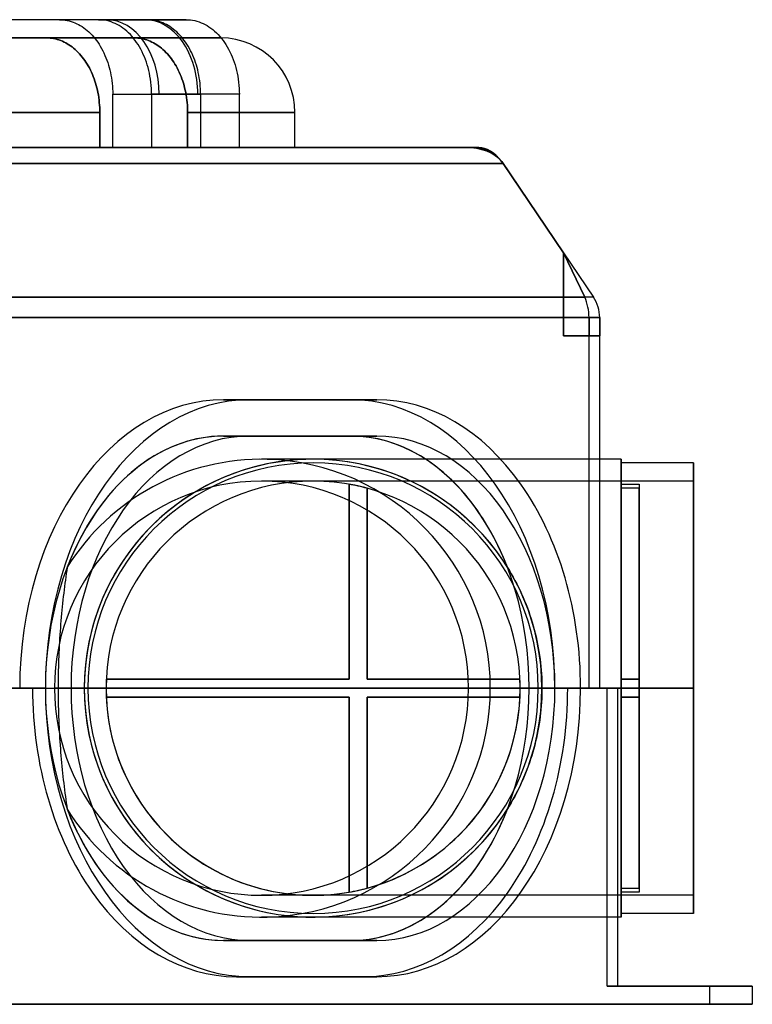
# Model space of a CAD drawing. Header units: millimetres. Extents: x -266 to 266, y 0 to 271.
# Tile 3 of 3: x 64 to 266, y 0 to 271. Entities that reach past the tile are written whole.
import ezdxf

# ---------------------------------------------------------------- set-up
doc = ezdxf.new("R2010")
doc.units = ezdxf.units.MM
doc.layers.add('MAIN-1', color=7, linetype='Continuous')

msp = doc.modelspace()

# ---------------------------------------------------------------- linework, layer by layer
at = {"layer": 'MAIN-1'}
for p, q in [((85.54, 271), (0, 271)), ((74.84, 271), (0, 271)), ((109.73, 271), (24.18, 271)), ((99.03, 271), (24.18, 271)), ((74.84, 271), (75.35, 270.99)), ((87.77, 271), (74.84, 271)), ((85.54, 271), (98.38, 271)), ((86.1, 270.98), (85.54, 271)), ((99.03, 271), (87.77, 271)), ((98.38, 271), (109.73, 271)), ((99.54, 270.99), (99.03, 271)), ((109.73, 271), (110.29, 270.98)), ((75.35, 270.99), (75.88, 270.95)), ((75.88, 270.95), (76.41, 270.88)), ((76.41, 270.88), (76.95, 270.79)), ((76.95, 270.79), (77.49, 270.66)), ((77.49, 270.66), (78.02, 270.51)), ((78.02, 270.51), (78.55, 270.33)), ((78.55, 270.33), (79.07, 270.13)), ((79.07, 270.13), (79.58, 269.9)), ((79.58, 269.9), (80.07, 269.65)), ((80.07, 269.65), (80.54, 269.38)), ((80.54, 269.38), (81.01, 269.09)), ((81.01, 269.09), (81.49, 268.77)), ((81.49, 268.77), (81.96, 268.41)), ((81.96, 268.41), (82.43, 268.03)), ((86.68, 270.94), (86.1, 270.98)), ((87.27, 270.86), (86.68, 270.94)), ((87.86, 270.74), (87.27, 270.86)), ((88.46, 270.59), (87.86, 270.74)), ((89.04, 270.4), (88.46, 270.59)), ((89.62, 270.18), (89.04, 270.4)), ((90.18, 269.94), (89.62, 270.18)), ((90.73, 269.67), (90.18, 269.94)), ((91.25, 269.37), (90.73, 269.67)), ((91.76, 269.05), (91.25, 269.37)), ((92.29, 268.68), (91.76, 269.05)), ((92.81, 268.28), (92.29, 268.68)), ((100.06, 270.95), (99.54, 270.99)), ((100.59, 270.88), (100.06, 270.95)), ((101.13, 270.79), (100.59, 270.88)), ((101.67, 270.66), (101.13, 270.79)), ((102.21, 270.51), (101.67, 270.66)), ((102.74, 270.33), (102.21, 270.51)), ((103.26, 270.13), (102.74, 270.33)), ((103.76, 269.9), (103.26, 270.13)), ((104.25, 269.65), (103.76, 269.9)), ((104.73, 269.38), (104.25, 269.65)), ((105.2, 269.09), (104.73, 269.38)), ((105.67, 268.77), (105.2, 269.09)), ((106.14, 268.41), (105.67, 268.77)), ((106.61, 268.03), (106.14, 268.41)), ((110.29, 270.98), (110.87, 270.94)), ((110.87, 270.94), (111.45, 270.86)), ((111.45, 270.86), (112.05, 270.74)), ((112.05, 270.74), (112.64, 270.59)), ((112.64, 270.59), (113.23, 270.4)), ((113.23, 270.4), (113.8, 270.18)), ((113.8, 270.18), (114.37, 269.94)), ((114.37, 269.94), (114.91, 269.67)), ((114.91, 269.67), (115.43, 269.37)), ((115.43, 269.37), (115.95, 269.05)), ((115.95, 269.05), (116.47, 268.68)), ((116.47, 268.68), (116.99, 268.28)), ((71.27, 266), (-71.27, 266)), ((-71.27, 266), (71.27, 266)), ((71.27, 266), (0, 266)), ((0, 266), (71.27, 266)), ((24.18, 266), (95.46, 266)), ((95.46, 266), (24.18, 266)), ((71.74, 265.99), (71.27, 266)), ((71.27, 266), (71.74, 265.99)), ((72.22, 265.96), (71.74, 265.99)), ((71.74, 265.99), (72.22, 265.96)), ((72.7, 265.9), (72.22, 265.96)), ((72.22, 265.96), (72.7, 265.9)), ((73.19, 265.82), (72.7, 265.9)), ((72.7, 265.9), (73.19, 265.82)), ((73.69, 265.72), (73.19, 265.82)), ((73.19, 265.82), (73.69, 265.72)), ((74.18, 265.59), (73.69, 265.72)), ((73.69, 265.72), (74.18, 265.59)), ((74.67, 265.44), (74.18, 265.59)), ((74.18, 265.59), (74.67, 265.44)), ((82.43, 268.03), (82.89, 267.62)), ((82.89, 267.62), (83.35, 267.19)), ((83.35, 267.19), (83.78, 266.73)), ((83.78, 266.73), (84.21, 266.25)), ((84.21, 266.25), (84.61, 265.77)), ((84.61, 265.77), (84.99, 265.27)), ((93.32, 267.85), (92.81, 268.28)), ((93.83, 267.38), (93.32, 267.85)), ((94.32, 266.89), (93.83, 267.38)), ((94.79, 266.37), (94.32, 266.89)), ((95.23, 265.84), (94.79, 266.37)), ((95.66, 265.29), (95.23, 265.84)), ((95.46, 266), (95.92, 265.99)), ((95.92, 265.99), (95.46, 266)), ((95.46, 266), (119.13, 266)), ((119.13, 266), (95.46, 266)), ((95.92, 265.99), (96.4, 265.96)), ((96.4, 265.96), (95.92, 265.99)), ((96.4, 265.96), (96.89, 265.9)), ((96.89, 265.9), (96.4, 265.96)), ((96.89, 265.9), (97.38, 265.82)), ((97.38, 265.82), (96.89, 265.9)), ((97.38, 265.82), (97.87, 265.72)), ((97.87, 265.72), (97.38, 265.82)), ((97.87, 265.72), (98.36, 265.59)), ((98.36, 265.59), (97.87, 265.72)), ((98.36, 265.59), (98.85, 265.44)), ((98.85, 265.44), (98.36, 265.59)), ((107.08, 267.62), (106.61, 268.03)), ((107.53, 267.19), (107.08, 267.62)), ((107.97, 266.73), (107.53, 267.19)), ((108.39, 266.25), (107.97, 266.73)), ((108.79, 265.77), (108.39, 266.25)), ((109.17, 265.27), (108.79, 265.77)), ((116.99, 268.28), (117.51, 267.85)), ((117.51, 267.85), (118.01, 267.38)), ((118.01, 267.38), (118.5, 266.89)), ((118.5, 266.89), (118.97, 266.37)), ((118.97, 266.37), (119.42, 265.84)), ((119.42, 265.84), (119.84, 265.29)), ((75.15, 265.27), (74.67, 265.44)), ((74.67, 265.44), (75.15, 265.27)), ((75.62, 265.07), (75.15, 265.27)), ((75.15, 265.27), (75.62, 265.07)), ((76.09, 264.86), (75.62, 265.07)), ((75.62, 265.07), (76.09, 264.86)), ((76.53, 264.63), (76.09, 264.86)), ((76.09, 264.86), (76.53, 264.63)), ((76.96, 264.39), (76.53, 264.63)), ((76.53, 264.63), (76.96, 264.39)), ((77.39, 264.12), (76.96, 264.39)), ((76.96, 264.39), (77.39, 264.12)), ((77.83, 263.83), (77.39, 264.12)), ((77.39, 264.12), (77.83, 263.83)), ((78.26, 263.52), (77.83, 263.83)), ((77.83, 263.83), (78.26, 263.52)), ((78.69, 263.17), (78.26, 263.52)), ((78.26, 263.52), (78.69, 263.17)), ((79.12, 262.81), (78.69, 263.17)), ((78.69, 263.17), (79.12, 262.81)), ((84.99, 265.27), (85.35, 264.77)), ((85.35, 264.77), (85.7, 264.24)), ((85.7, 264.24), (86.05, 263.67)), ((86.05, 263.67), (86.39, 263.08)), ((86.39, 263.08), (86.72, 262.47)), ((96.05, 264.73), (95.66, 265.29)), ((96.44, 264.14), (96.05, 264.73)), ((96.82, 263.52), (96.44, 264.14)), ((97.19, 262.86), (96.82, 263.52)), ((98.85, 265.44), (99.33, 265.27)), ((99.33, 265.27), (98.85, 265.44)), ((99.33, 265.27), (99.81, 265.07)), ((99.81, 265.07), (99.33, 265.27)), ((99.81, 265.07), (100.27, 264.86)), ((100.27, 264.86), (99.81, 265.07)), ((100.27, 264.86), (100.72, 264.63)), ((100.72, 264.63), (100.27, 264.86)), ((100.72, 264.63), (101.15, 264.39)), ((101.15, 264.39), (100.72, 264.63)), ((101.15, 264.39), (101.58, 264.12)), ((101.58, 264.12), (101.15, 264.39)), ((101.58, 264.12), (102.01, 263.83)), ((102.01, 263.83), (101.58, 264.12)), ((102.01, 263.83), (102.44, 263.52)), ((102.44, 263.52), (102.01, 263.83)), ((102.44, 263.52), (102.88, 263.17)), ((102.88, 263.17), (102.44, 263.52)), ((102.88, 263.17), (103.3, 262.81)), ((103.3, 262.81), (102.88, 263.17)), ((109.53, 264.77), (109.17, 265.27)), ((109.89, 264.24), (109.53, 264.77)), ((110.24, 263.67), (109.89, 264.24)), ((110.58, 263.08), (110.24, 263.67)), ((110.9, 262.47), (110.58, 263.08)), ((119.84, 265.29), (120.24, 264.73)), ((120.24, 264.73), (120.62, 264.14)), ((120.62, 264.14), (121.01, 263.52)), ((121.01, 263.52), (121.38, 262.86)), ((79.54, 262.42), (79.12, 262.81)), ((79.12, 262.81), (79.54, 262.42)), ((79.95, 262.01), (79.54, 262.42)), ((79.54, 262.42), (79.95, 262.01)), ((80.34, 261.59), (79.95, 262.01)), ((79.95, 262.01), (80.34, 261.59)), ((80.73, 261.15), (80.34, 261.59)), ((80.34, 261.59), (80.73, 261.15)), ((81.09, 260.71), (80.73, 261.15)), ((80.73, 261.15), (81.09, 260.71)), ((81.44, 260.25), (81.09, 260.71)), ((81.09, 260.71), (81.44, 260.25)), ((81.77, 259.79), (81.44, 260.25)), ((81.44, 260.25), (81.77, 259.79)), ((86.72, 262.47), (87.03, 261.84)), ((87.03, 261.84), (87.33, 261.19)), ((87.33, 261.19), (87.6, 260.52)), ((87.6, 260.52), (87.86, 259.86)), ((97.55, 262.17), (97.19, 262.86)), ((97.88, 261.46), (97.55, 262.17)), ((98.19, 260.74), (97.88, 261.46)), ((98.48, 260), (98.19, 260.74)), ((103.3, 262.81), (103.72, 262.42)), ((103.72, 262.42), (103.3, 262.81)), ((103.72, 262.42), (104.13, 262.01)), ((104.13, 262.01), (103.72, 262.42)), ((104.13, 262.01), (104.53, 261.59)), ((104.53, 261.59), (104.13, 262.01)), ((104.53, 261.59), (104.91, 261.15)), ((104.91, 261.15), (104.53, 261.59)), ((104.91, 261.15), (105.28, 260.71)), ((105.28, 260.71), (104.91, 261.15)), ((105.28, 260.71), (105.62, 260.25)), ((105.62, 260.25), (105.28, 260.71)), ((105.62, 260.25), (105.95, 259.79)), ((105.95, 259.79), (105.62, 260.25)), ((111.22, 261.84), (110.9, 262.47)), ((111.51, 261.19), (111.22, 261.84)), ((111.79, 260.52), (111.51, 261.19)), ((112.04, 259.86), (111.79, 260.52)), ((121.38, 262.86), (121.73, 262.17)), ((121.73, 262.17), (122.06, 261.46)), ((122.06, 261.46), (122.38, 260.74)), ((122.38, 260.74), (122.66, 260)), ((82.09, 259.31), (81.77, 259.79)), ((81.77, 259.79), (82.09, 259.31)), ((82.41, 258.8), (82.09, 259.31)), ((82.09, 259.31), (82.41, 258.8)), ((82.73, 258.27), (82.41, 258.8)), ((82.41, 258.8), (82.73, 258.27)), ((83.03, 257.71), (82.73, 258.27)), ((82.73, 258.27), (83.03, 257.71)), ((83.32, 257.14), (83.03, 257.71)), ((83.03, 257.71), (83.32, 257.14)), ((87.86, 259.86), (88.09, 259.19)), ((88.09, 259.19), (88.3, 258.52)), ((88.3, 258.52), (88.5, 257.86)), ((88.5, 257.86), (88.68, 257.17)), ((98.74, 259.27), (98.48, 260)), ((98.98, 258.53), (98.74, 259.27)), ((99.19, 257.8), (98.98, 258.53)), ((99.38, 257.04), (99.19, 257.8)), ((105.95, 259.79), (106.28, 259.31)), ((106.28, 259.31), (105.95, 259.79)), ((106.28, 259.31), (106.6, 258.8)), ((106.6, 258.8), (106.28, 259.31)), ((106.6, 258.8), (106.91, 258.27)), ((106.91, 258.27), (106.6, 258.8)), ((106.91, 258.27), (107.21, 257.71)), ((107.21, 257.71), (106.91, 258.27)), ((107.21, 257.71), (107.51, 257.14)), ((107.51, 257.14), (107.21, 257.71)), ((112.28, 259.19), (112.04, 259.86)), ((112.49, 258.52), (112.28, 259.19)), ((112.68, 257.86), (112.49, 258.52)), ((112.86, 257.17), (112.68, 257.86)), ((122.66, 260), (122.93, 259.27)), ((122.93, 259.27), (123.16, 258.53)), ((123.16, 258.53), (123.37, 257.8)), ((123.37, 257.8), (123.57, 257.04)), ((83.6, 256.55), (83.32, 257.14)), ((83.32, 257.14), (83.6, 256.55)), ((83.87, 255.95), (83.6, 256.55)), ((83.6, 256.55), (83.87, 255.95)), ((84.11, 255.34), (83.87, 255.95)), ((83.87, 255.95), (84.11, 255.34)), ((84.34, 254.73), (84.11, 255.34)), ((84.11, 255.34), (84.34, 254.73)), ((88.68, 257.17), (88.84, 256.46)), ((88.84, 256.46), (88.99, 255.72)), ((88.99, 255.72), (89.12, 254.97)), ((89.12, 254.97), (89.23, 254.22)), ((99.56, 256.25), (99.38, 257.04)), ((99.72, 255.43), (99.56, 256.25)), ((99.85, 254.6), (99.72, 255.43)), ((107.51, 257.14), (107.79, 256.55)), ((107.79, 256.55), (107.51, 257.14)), ((107.79, 256.55), (108.05, 255.95)), ((108.05, 255.95), (107.79, 256.55)), ((108.05, 255.95), (108.3, 255.34)), ((108.3, 255.34), (108.05, 255.95)), ((108.3, 255.34), (108.53, 254.73)), ((108.53, 254.73), (108.3, 255.34)), ((113.02, 256.46), (112.86, 257.17)), ((113.17, 255.72), (113.02, 256.46)), ((113.3, 254.97), (113.17, 255.72)), ((113.41, 254.22), (113.3, 254.97)), ((123.57, 257.04), (123.74, 256.25)), ((123.74, 256.25), (123.9, 255.43)), ((123.9, 255.43), (124.03, 254.6)), ((84.55, 254.12), (84.34, 254.73)), ((84.34, 254.73), (84.55, 254.12)), ((84.75, 253.51), (84.55, 254.12)), ((84.55, 254.12), (84.75, 253.51)), ((84.92, 252.9), (84.75, 253.51)), ((84.75, 253.51), (84.92, 252.9)), ((85.09, 252.28), (84.92, 252.9)), ((84.92, 252.9), (85.09, 252.28)), ((85.24, 251.63), (85.09, 252.28)), ((85.09, 252.28), (85.24, 251.63)), ((89.23, 254.22), (89.32, 253.45)), ((89.32, 253.45), (89.39, 252.69)), ((89.39, 252.69), (89.44, 251.94)), ((99.96, 253.76), (99.85, 254.6)), ((100.04, 252.92), (99.96, 253.76)), ((100.1, 252.09), (100.04, 252.92)), ((100.14, 251.28), (100.1, 252.09)), ((108.53, 254.73), (108.74, 254.12)), ((108.74, 254.12), (108.53, 254.73)), ((108.74, 254.12), (108.93, 253.51)), ((108.93, 253.51), (108.74, 254.12)), ((108.93, 253.51), (109.11, 252.9)), ((109.11, 252.9), (108.93, 253.51)), ((109.11, 252.9), (109.27, 252.28)), ((109.27, 252.28), (109.11, 252.9)), ((109.27, 252.28), (109.42, 251.63)), ((109.42, 251.63), (109.27, 252.28)), ((113.5, 253.45), (113.41, 254.22)), ((113.57, 252.69), (113.5, 253.45)), ((113.62, 251.94), (113.57, 252.69)), ((124.03, 254.6), (124.14, 253.76)), ((124.14, 253.76), (124.23, 252.92)), ((124.23, 252.92), (124.29, 252.09)), ((124.29, 252.09), (124.32, 251.28)), ((85.38, 250.96), (85.24, 251.63)), ((85.24, 251.63), (85.38, 250.96)), ((85.51, 250.28), (85.38, 250.96)), ((85.38, 250.96), (85.51, 250.28)), ((85.62, 249.59), (85.51, 250.28)), ((85.51, 250.28), (85.62, 249.59)), ((85.71, 248.89), (85.62, 249.59)), ((85.62, 249.59), (85.71, 248.89)), ((89.44, 251.94), (89.47, 251.2)), ((89.47, 251.2), (89.47, 250.48)), ((89.47, 235.8), (89.47, 250.48)), ((89.47, 250.48), (102.28, 250.48)), ((100.15, 250.48), (100.14, 251.28)), ((112.89, 250.48), (100.15, 250.48)), ((100.15, 250.48), (100.15, 235.8)), ((102.28, 250.48), (113.66, 250.48)), ((109.42, 251.63), (109.57, 250.96)), ((109.57, 250.96), (109.42, 251.63)), ((109.57, 250.96), (109.69, 250.28)), ((109.69, 250.28), (109.57, 250.96)), ((109.69, 250.28), (109.8, 249.59)), ((109.8, 249.59), (109.69, 250.28)), ((109.8, 249.59), (109.89, 248.89)), ((109.89, 248.89), (109.8, 249.59)), ((124.33, 250.48), (112.89, 250.48)), ((113.65, 251.2), (113.62, 251.94)), ((113.66, 250.48), (113.65, 251.2)), ((113.66, 250.48), (113.66, 235.8)), ((124.32, 251.28), (124.33, 250.48)), ((124.33, 235.8), (124.33, 250.48)), ((85.78, 248.2), (85.71, 248.89)), ((85.71, 248.89), (85.78, 248.2)), ((85.84, 247.5), (85.78, 248.2)), ((85.78, 248.2), (85.84, 247.5)), ((85.88, 246.81), (85.84, 247.5)), ((85.84, 247.5), (85.88, 246.81)), ((85.91, 246.14), (85.88, 246.81)), ((85.88, 246.81), (85.91, 246.14)), ((109.89, 248.89), (109.97, 248.2)), ((109.97, 248.2), (109.89, 248.89)), ((109.97, 248.2), (110.02, 247.5)), ((110.02, 247.5), (109.97, 248.2)), ((110.02, 247.5), (110.06, 246.81)), ((110.06, 246.81), (110.02, 247.5)), ((110.06, 246.81), (110.09, 246.14)), ((110.09, 246.14), (110.06, 246.81)), ((-85.91, 245.48), (85.91, 245.48)), ((85.91, 245.48), (-85.91, 245.48)), ((85.91, 245.48), (85.91, 246.14)), ((85.91, 246.14), (85.91, 245.48)), ((85.91, 245.48), (85.91, 235.8)), ((85.91, 235.8), (85.91, 245.48)), ((110.09, 246.14), (110.1, 245.48)), ((110.1, 245.48), (110.09, 246.14)), ((110.1, 245.48), (110.1, 235.8)), ((110.1, 235.8), (110.1, 245.48)), ((110.1, 245.48), (139.65, 245.48)), ((124.33, 245.48), (110.1, 245.48)), ((139.65, 245.48), (124.33, 245.48)), ((139.65, 235.8), (139.65, 245.48)), ((85.91, 235.8), (-85.91, 235.8)), ((37.08, 235.8), (188.69, 235.8)), ((188.7, 235.8), (37.08, 235.8)), ((39.27, 235.8), (85.91, 235.8)), ((111.77, 235.8), (39.27, 235.8)), ((100.15, 235.8), (85.91, 235.8)), ((85.91, 235.8), (89.47, 235.8)), ((89.47, 235.8), (113.66, 235.8)), ((111.77, 235.8), (100.15, 235.8)), ((110.1, 235.8), (114, 235.8)), ((113.66, 235.8), (110.1, 235.8)), ((110.1, 235.8), (139.65, 235.8)), ((112.09, 235.8), (111.77, 235.8)), ((112.41, 235.8), (112.09, 235.8)), ((112.73, 235.8), (112.41, 235.8)), ((113.05, 235.8), (112.73, 235.8)), ((113.37, 235.8), (113.05, 235.8)), ((113.68, 235.8), (113.37, 235.8)), ((114, 235.8), (113.68, 235.8)), ((114, 235.8), (124.33, 235.8)), ((124.33, 235.8), (114, 235.8)), ((186.52, 235.8), (114, 235.8)), ((188.69, 235.8), (186.52, 235.8)), ((186.52, 235.8), (188.69, 235.8)), ((186.52, 235.8), (188.69, 235.8)), ((188.69, 235.8), (186.52, 235.8)), ((188.69, 235.8), (186.52, 235.8)), ((188.69, 235.8), (188.69, 235.8)), ((188.69, 235.8), (188.69, 235.8)), ((188.69, 235.8), (188.69, 235.8)), ((190.24, 235.8), (188.7, 235.8)), ((188.7, 235.8), (188.71, 235.8)), ((188.71, 235.8), (188.71, 235.8)), ((188.71, 235.8), (188.71, 235.8)), ((188.71, 235.8), (190.24, 235.8)), ((188.71, 235.8), (190.24, 235.8)), ((190.24, 235.8), (188.71, 235.8)), ((190.24, 235.8), (188.71, 235.8)), ((188.71, 235.8), (190.24, 235.8)), ((196.98, 231.4), (40.52, 231.4)), ((40.52, 231.4), (196.98, 231.4)), ((213.55, 206.87), (196.59, 231.94)), ((196.59, 231.94), (213.55, 206.87)), ((196.98, 231.4), (213.55, 206.87)), ((213.55, 206.87), (196.98, 231.4)), ((196.99, 231.4), (213.55, 206.87)), ((196.99, 231.4), (196.99, 231.4)), ((213.55, 206.87), (196.99, 231.4)), ((213.55, 206.87), (219.41, 194.59)), ((213.55, 206.87), (221.84, 194.59)), ((213.55, 206.87), (219.41, 194.59)), ((213.55, 206.86), (213.55, 206.87)), ((213.55, 206.87), (213.55, 206.87)), ((213.55, 206.87), (213.55, 206.87)), ((213.55, 184), (213.55, 206.87)), ((219.41, 194.59), (213.55, 206.87)), ((213.55, 206.87), (221.84, 194.59)), ((213.55, 206.87), (213.55, 184)), ((213.55, 206.87), (213.55, 206.87)), ((213.55, 206.87), (213.55, 184)), ((213.55, 206.87), (213.55, 206.87)), ((213.55, 206.87), (219.41, 194.59)), ((213.55, 184), (213.55, 206.86)), ((219.41, 194.59), (53.24, 194.59)), ((58.21, 194.59), (219.41, 194.59)), ((221.84, 194.59), (219.41, 194.59)), ((221.84, 194.59), (219.41, 194.59)), ((221.84, 194.59), (221.84, 194.59)), ((220.62, 189), (54.45, 189)), ((58.45, 189), (220.62, 189)), ((220.62, 189), (223.55, 189)), ((220.62, 189), (220.62, 184)), ((223.55, 189), (220.62, 189)), ((220.62, 184), (220.62, 189)), ((220.62, 189), (220.62, 184)), ((220.62, 184), (220.62, 189)), ((223.55, 189), (223.55, 184)), ((223.55, 184), (223.55, 189)), ((223.55, 189), (223.55, 189)), ((220.62, 184), (213.55, 184)), ((213.55, 184), (213.55, 184)), ((213.55, 184), (220.62, 184)), ((213.55, 184), (220.62, 184)), ((213.55, 184), (213.55, 184)), ((220.62, 184), (213.55, 184)), ((220.62, 184), (223.55, 184)), ((220.62, 184), (220.62, 184)), ((223.55, 184), (220.62, 184)), ((220.62, 184), (220.62, 184)), ((220.62, 87), (220.62, 184)), ((223.55, 184), (220.62, 184)), ((220.62, 184), (220.62, 184)), ((220.62, 184), (220.62, 184)), ((220.62, 184), (223.55, 184)), ((220.62, 87), (220.62, 184)), ((223.55, 87), (223.55, 184)), ((223.55, 87), (223.55, 184)), ((223.55, 184), (223.55, 184)), ((223.55, 184), (223.55, 184)), ((127.07, 166.4), (120, 166.4)), ((127.07, 166.4), (120, 166.4)), ((155.07, 166.4), (120, 166.4)), ((120, 166.4), (155.07, 166.4)), ((127.07, 166.4), (162.14, 166.4)), ((162.14, 166.4), (127.07, 166.4)), ((162.14, 166.4), (155.07, 166.4)), ((162.14, 166.4), (155.07, 166.4)), ((127.07, 156.4), (120, 156.4)), ((127.07, 156.4), (120, 156.4)), ((155.07, 156.4), (120, 156.4)), ((120, 156.4), (155.07, 156.4)), ((162.14, 156.4), (127.07, 156.4)), ((127.07, 156.4), (162.14, 156.4)), ((162.14, 156.4), (155.07, 156.4)), ((162.14, 156.4), (155.07, 156.4)), ((144.63, 150), (130.43, 150)), ((144.64, 150), (144.63, 150)), ((223.55, 150), (144.64, 150)), ((229.43, 150), (223.55, 150)), ((229.43, 87), (229.43, 150)), ((229.43, 150), (229.43, 87)), ((229.43, 149), (229.43, 87)), ((249.38, 149), (229.43, 149)), ((249.38, 87), (249.38, 149)), ((249.38, 149), (249.38, 87)), ((249.38, 144), (130.43, 144)), ((249.38, 144), (249.38, 87)), ((154.54, 143.13), (154.54, 143.13)), ((154.54, 89.5), (154.54, 143.13)), ((154.54, 143.13), (154.54, 89.5)), ((159.54, 142.02), (159.54, 142.02)), ((159.54, 89.5), (159.54, 142.02)), ((159.54, 142.02), (159.54, 89.5)), ((229.43, 142.02), (229.43, 143.13)), ((229.43, 143.13), (234.43, 143.13)), ((229.43, 89.5), (229.43, 143.13)), ((234.43, 142.02), (229.43, 142.02)), ((229.43, 142.02), (229.43, 89.5)), ((234.43, 143.13), (234.43, 142.02)), ((234.43, 143.13), (234.43, 89.5)), ((234.43, 89.5), (234.43, 142.02)), ((76.8, 119.42), (76.68, 118.55)), ((76.93, 120.27), (76.8, 119.42)), ((198.13, 120.27), (198.67, 119.39)), ((198.67, 119.39), (199.2, 118.5)), ((76.43, 116.78), (76.31, 115.89)), ((76.55, 117.67), (76.43, 116.78)), ((76.68, 118.55), (76.55, 117.67)), ((199.2, 118.5), (199.71, 117.59)), ((199.71, 117.59), (200.21, 116.68)), ((200.21, 116.68), (200.69, 115.76)), ((76.08, 114.08), (75.97, 113.16)), ((76.2, 114.99), (76.08, 114.08)), ((76.31, 115.89), (76.2, 114.99)), ((200.69, 115.76), (201.16, 114.83)), ((201.16, 114.83), (201.61, 113.89)), ((201.61, 113.89), (202.05, 112.94)), ((75.76, 111.3), (75.66, 110.36)), ((75.86, 112.23), (75.76, 111.3)), ((75.97, 113.16), (75.86, 112.23)), ((202.05, 112.94), (202.47, 111.99)), ((202.47, 111.99), (202.88, 111.03)), ((75.46, 108.47), (75.37, 107.52)), ((75.56, 109.42), (75.46, 108.47)), ((75.66, 110.36), (75.56, 109.42)), ((202.88, 111.03), (203.27, 110.06)), ((203.27, 110.06), (203.64, 109.09)), ((203.64, 109.09), (204, 108.11)), ((75.28, 106.56), (75.2, 105.59)), ((75.37, 107.52), (75.28, 106.56)), ((204, 108.11), (204.34, 107.12)), ((204.34, 107.12), (204.66, 106.13)), ((204.66, 106.13), (204.97, 105.14)), ((75.05, 103.65), (74.97, 102.68)), ((75.12, 104.62), (75.05, 103.65)), ((75.2, 105.59), (75.12, 104.62)), ((204.97, 105.14), (205.26, 104.14)), ((205.26, 104.14), (205.54, 103.13)), ((205.54, 103.13), (205.79, 102.13)), ((74.84, 100.72), (74.78, 99.73)), ((74.91, 101.7), (74.84, 100.72)), ((74.97, 102.68), (74.91, 101.7)), ((205.79, 102.13), (206.03, 101.12)), ((206.03, 101.12), (206.26, 100.11)), ((74.68, 97.77), (74.63, 96.78)), ((74.73, 98.75), (74.68, 97.77)), ((74.78, 99.73), (74.73, 98.75)), ((206.26, 100.11), (206.46, 99.1)), ((206.46, 99.1), (206.65, 98.08)), ((206.65, 98.08), (206.83, 97.07)), ((74.59, 95.8), (74.56, 94.81)), ((74.63, 96.78), (74.59, 95.8)), ((206.83, 97.07), (206.98, 96.06)), ((206.98, 96.06), (207.12, 95.04)), ((207.12, 95.04), (207.24, 94.03)), ((74.5, 92.84), (74.47, 91.86)), ((74.52, 93.83), (74.5, 92.84)), ((74.56, 94.81), (74.52, 93.83)), ((207.24, 94.03), (207.35, 93.02)), ((207.35, 93.02), (207.44, 92.01)), ((74.44, 89.91), (74.43, 88.93)), ((74.45, 90.88), (74.44, 89.91)), ((74.47, 91.86), (74.45, 90.88)), ((87.69, 89.5), (87.69, 89.5)), ((154.54, 89.5), (87.69, 89.5)), ((87.69, 89.5), (154.54, 89.5)), ((154.54, 89.5), (154.54, 89.5)), ((159.54, 89.5), (159.54, 89.5)), ((201.58, 89.5), (159.54, 89.5)), ((159.54, 89.5), (201.58, 89.5)), ((201.58, 89.5), (201.58, 89.5)), ((207.44, 92.01), (207.51, 91)), ((207.51, 91), (207.57, 89.99)), ((207.57, 89.99), (207.61, 88.99)), ((234.43, 89.5), (229.43, 89.5)), ((229.43, 89.5), (229.43, 87)), ((229.43, 87), (229.43, 89.5)), ((229.43, 89.5), (234.43, 89.5)), ((234.43, 89.5), (229.43, 89.5)), ((229.43, 89.5), (234.43, 89.5)), ((229.43, 89.5), (229.43, 89.5)), ((229.43, 89.5), (229.43, 89.5)), ((234.43, 89.5), (234.43, 87)), ((234.43, 87), (234.43, 89.5)), ((234.43, 89.5), (234.43, 89.5)), ((234.43, 89.5), (234.43, 89.5)), ((54.45, 87), (63.85, 87)), ((67.39, 87), (56.57, 87)), ((56.57, 87), (67.39, 87)), ((67.39, 87), (63.85, 87)), ((63.85, 87), (67.39, 87)), ((70.92, 87), (67.39, 87)), ((67.39, 87), (70.92, 87)), ((70.92, 87), (77.99, 87)), ((211.21, 87), (73.43, 87)), ((74.43, 88.93), (74.42, 87.97)), ((74.42, 87.97), (74.42, 87)), ((77.99, 87), (74.42, 87)), ((74.42, 87), (229.43, 87)), ((74.42, 87), (74.42, 86.03)), ((81.64, 87), (81.64, 87)), ((82.64, 87), (82.64, 87)), ((87.64, 87), (87.64, 87)), ((87.64, 87), (87.64, 87)), ((187.43, 87), (229.43, 87)), ((211.21, 87), (193.43, 87)), ((201.64, 87), (201.64, 87)), ((201.64, 87), (201.64, 87)), ((204.14, 87), (211.21, 87)), ((206.64, 87), (206.64, 87)), ((207.61, 88.99), (207.63, 87.99)), ((207.63, 87.99), (207.64, 87)), ((207.64, 87), (207.63, 86.03)), ((211.21, 87), (207.64, 87)), ((207.64, 87), (207.64, 87)), ((211.21, 87), (214.75, 87)), ((214.75, 87), (211.21, 87)), ((228.5, 87), (211.21, 87)), ((228.5, 87), (211.21, 87)), ((211.21, 87), (220.62, 87)), ((220.62, 87), (211.21, 87)), ((214.75, 87), (218.28, 87)), ((218.28, 87), (214.75, 87)), ((214.75, 87), (225.57, 87)), ((218.28, 87), (214.75, 87)), ((225.57, 87), (218.28, 87)), ((223.55, 87), (220.62, 87)), ((220.62, 87), (223.55, 87)), ((223.55, 87), (223.55, 87)), ((228.5, 87), (225.57, 87)), ((225.57, 87), (228.5, 87)), ((225.57, 5), (225.57, 87)), ((225.57, 5), (225.57, 87)), ((229.43, 87), (228.5, 87)), ((229.43, 87), (228.5, 87)), ((228.5, 87), (228.5, 87)), ((228.5, 5), (228.5, 87)), ((228.5, 5), (228.5, 87)), ((229.43, 87), (249.38, 87)), ((249.38, 87), (229.43, 87)), ((229.43, 84.5), (229.43, 87)), ((229.43, 87), (229.43, 84.5)), ((229.43, 87), (229.43, 24)), ((229.43, 24), (229.43, 87)), ((229.43, 87), (229.43, 25)), ((249.38, 87), (234.43, 87)), ((234.43, 87), (249.38, 87)), ((234.43, 87), (234.43, 84.5)), ((234.43, 84.5), (234.43, 87)), ((249.38, 87), (249.38, 30)), ((249.38, 87), (249.38, 25)), ((249.38, 25), (249.38, 87)), ((74.42, 86.03), (74.43, 85.07)), ((74.43, 85.07), (74.44, 84.09)), ((74.44, 84.09), (74.45, 83.12)), ((87.69, 84.5), (87.69, 84.5)), ((87.69, 84.5), (154.54, 84.5)), ((154.54, 84.5), (87.69, 84.5)), ((154.54, 84.5), (154.54, 30.87)), ((154.54, 84.5), (154.54, 84.5)), ((154.54, 30.87), (154.54, 84.5)), ((159.54, 84.5), (159.54, 31.98)), ((159.54, 84.5), (159.54, 84.5)), ((159.54, 31.98), (159.54, 84.5)), ((159.54, 84.5), (201.58, 84.5)), ((201.58, 84.5), (159.54, 84.5)), ((201.58, 84.5), (201.58, 84.5)), ((207.57, 84.09), (207.52, 83.12)), ((207.61, 85.07), (207.57, 84.09)), ((207.63, 86.03), (207.61, 85.07)), ((234.43, 84.5), (229.43, 84.5)), ((229.43, 84.5), (234.43, 84.5)), ((229.43, 84.5), (234.43, 84.5)), ((229.43, 30.87), (229.43, 84.5)), ((229.43, 84.5), (229.43, 31.98)), ((234.43, 84.5), (229.43, 84.5)), ((229.43, 84.5), (229.43, 84.5)), ((229.43, 84.5), (229.43, 84.5)), ((234.43, 84.5), (234.43, 30.87)), ((234.43, 31.98), (234.43, 84.5)), ((234.43, 84.5), (234.43, 84.5)), ((234.43, 84.5), (234.43, 84.5)), ((74.45, 83.12), (74.47, 82.14)), ((74.47, 82.14), (74.5, 81.16)), ((207.45, 82.14), (207.37, 81.16)), ((207.52, 83.12), (207.45, 82.14)), ((74.5, 81.16), (74.52, 80.17)), ((74.52, 80.17), (74.56, 79.19)), ((74.56, 79.19), (74.59, 78.2)), ((207.15, 79.19), (207.02, 78.2)), ((207.27, 80.17), (207.15, 79.19)), ((207.37, 81.16), (207.27, 80.17)), ((74.59, 78.2), (74.63, 77.22)), ((74.63, 77.22), (74.68, 76.23)), ((74.68, 76.23), (74.73, 75.25)), ((206.71, 76.23), (206.53, 75.25)), ((206.87, 77.22), (206.71, 76.23)), ((207.02, 78.2), (206.87, 77.22)), ((74.73, 75.25), (74.78, 74.27)), ((74.78, 74.27), (74.84, 73.28)), ((74.84, 73.28), (74.91, 72.3)), ((206.13, 73.28), (205.9, 72.3)), ((206.34, 74.27), (206.13, 73.28)), ((206.53, 75.25), (206.34, 74.27)), ((74.91, 72.3), (74.97, 71.32)), ((74.97, 71.32), (75.05, 70.35)), ((205.66, 71.32), (205.4, 70.35)), ((205.9, 72.3), (205.66, 71.32)), ((75.05, 70.35), (75.12, 69.38)), ((75.12, 69.38), (75.2, 68.41)), ((75.2, 68.41), (75.28, 67.44)), ((204.83, 68.41), (204.53, 67.44)), ((205.12, 69.38), (204.83, 68.41)), ((205.4, 70.35), (205.12, 69.38)), ((75.28, 67.44), (75.37, 66.48)), ((75.37, 66.48), (75.46, 65.53)), ((75.46, 65.53), (75.56, 64.58)), ((203.87, 65.53), (203.51, 64.58)), ((204.2, 66.48), (203.87, 65.53)), ((204.53, 67.44), (204.2, 66.48)), ((75.56, 64.58), (75.66, 63.64)), ((75.66, 63.64), (75.76, 62.7)), ((75.76, 62.7), (75.86, 61.77)), ((202.76, 62.7), (202.36, 61.77)), ((203.14, 63.64), (202.76, 62.7)), ((203.51, 64.58), (203.14, 63.64)), ((75.86, 61.77), (75.97, 60.84)), ((75.97, 60.84), (76.08, 59.92)), ((76.08, 59.92), (76.2, 59.01)), ((201.52, 59.92), (201.08, 59.01)), ((201.95, 60.84), (201.52, 59.92)), ((202.36, 61.77), (201.95, 60.84)), ((76.2, 59.01), (76.31, 58.11)), ((76.31, 58.11), (76.43, 57.22)), ((76.43, 57.22), (76.55, 56.33)), ((200.15, 57.22), (199.67, 56.33)), ((200.62, 58.11), (200.15, 57.22)), ((201.08, 59.01), (200.62, 58.11)), ((76.55, 56.33), (76.68, 55.45)), ((76.68, 55.45), (76.8, 54.58)), ((76.8, 54.58), (76.93, 53.73)), ((198.66, 54.58), (198.13, 53.73)), ((199.17, 55.45), (198.66, 54.58)), ((199.67, 56.33), (199.17, 55.45)), ((249.38, 30), (130.43, 30)), ((154.54, 30.87), (154.54, 30.87)), ((159.54, 31.98), (159.54, 31.98)), ((229.43, 30.87), (229.43, 31.98)), ((229.43, 31.98), (234.43, 31.98)), ((234.43, 30.87), (229.43, 30.87)), ((234.43, 31.98), (234.43, 30.87)), ((249.38, 25), (229.43, 25)), ((144.63, 24), (130.43, 24)), ((144.64, 24), (144.63, 24)), ((228.5, 24), (144.64, 24)), ((229.43, 24), (228.5, 24)), ((127.07, 17.6), (120, 17.6)), ((120, 17.6), (155.07, 17.6)), ((127.07, 17.6), (120, 17.6)), ((155.07, 17.6), (120, 17.6)), ((127.07, 17.6), (162.14, 17.6)), ((162.14, 17.6), (127.07, 17.6)), ((162.14, 17.6), (155.07, 17.6)), ((162.14, 17.6), (155.07, 17.6)), ((123.53, 7.6), (158.6, 7.6)), ((127.07, 7.6), (123.53, 7.6)), ((127.07, 7.6), (123.53, 7.6)), ((158.6, 7.6), (123.53, 7.6)), ((162.14, 7.6), (127.07, 7.6)), ((127.07, 7.6), (162.14, 7.6)), ((162.14, 7.6), (158.6, 7.6)), ((162.14, 7.6), (158.6, 7.6)), ((228.5, 5), (225.57, 5)), ((253.85, 5), (225.57, 5)), ((225.57, 5), (253.85, 5)), ((225.57, 5), (228.5, 5)), ((228.5, 5), (228.5, 5)), ((253.85, 5), (265.57, 5)), ((265.57, 5), (253.85, 5)), ((253.85, 0), (253.85, 5)), ((253.85, 0), (253.85, 5)), ((265.57, 5), (265.57, 0)), ((28.28, 0), (253.85, 0)), ((253.85, 0), (28.28, 0)), ((253.85, 0), (265.57, 0)), ((265.57, 0), (253.85, 0))]:
    msp.add_line(p, q, dxfattribs=at)
for centre, radius, start, end in [((119.13, 245.48), 20.52, 89.57, 90), ((119.13, 245.48), 20.52, 0, 89.57), ((188.7, 225.8), 10, 89.9552, 90.0448), ((188.7, 225.8), 10, 89.9552, 90.0448), ((213.55, 189), 10, 0, 33.9834), ((213.55, 189), 10, 0, 33.9834), ((144.64, 87), 63, 0, 180), ((144.64, 87), 62, 0, 180), ((144.64, 87), 62, 0, 180), ((144.64, 87), 57, 0, 180), ((144.64, 87), 57, 74.8466, 79.9979), ((144.64, 87), 57, 74.8466, 79.9979), ((144.64, 87), 57, 177.4862, 180), ((144.64, 87), 57, 177.4862, 180), ((144.64, 87), 57, 0, 2.5138), ((144.64, 87), 57, 0, 2.5138), ((144.64, 87), 63, 180, 0), ((144.64, 87), 62, 180, 0), ((144.64, 87), 62, 180, 0), ((144.64, 87), 57, 180, 0), ((144.64, 87), 57, 180, 182.5138), ((144.64, 87), 57, 180, 182.5138), ((144.64, 87), 57, 357.4862, 0), ((144.64, 87), 57, 357.4862, 0), ((144.64, 87), 57, 280.0021, 285.1534), ((144.64, 87), 57, 280.0021, 285.1534)]:
    msp.add_arc(centre, radius, start, end, dxfattribs=at)
for centre, major_axis, ratio, start_param, end_param in [((87.77, 250.48), (0, 20.52), 0.707107, -1.570796, 0), ((98.38, 250.48), (0, -20.52), 0.707107, 1.570796, 3.141593), ((183.71, 225.8), (14.23, 3.48), 0.65872, 0.306451, 1.214921), ((183.71, 225.8), (14.23, 3.48), 0.65872, 0.306451, 1.214921), ((188.7, 225.8), (0, -10), 1, 3.141593, 3.142374), ((188.7, 225.8), (10, 0), 1, 1.570796, 1.571578), ((188.7, 225.8), (10, 0), 1, 1.570796, 1.571578), ((188.7, 225.8), (10, 0), 1, 1.570796, 1.571578), ((188.7, 225.8), (0, 10), 1, -0.000781, 0), ((188.7, 225.8), (10, 0), 1, 0.674203, 1.570796), ((188.7, 225.8), (10, 0), 1, 0.674203, 1.570796), ((188.7, 225.8), (10, 0), 1, 1.570015, 1.570796), ((188.7, 225.8), (0, 10), 1, -0.97686, -0.000781), ((188.7, 225.8), (-3.68, 9.3), 1, -1.273807, -0.377996), ((188.7, 225.8), (0, 10), 1, -0.97686, -0.000781), ((188.7, 225.8), (3.68, -9.3), 1, 1.867785, 2.763597), ((190.24, 225.8), (0, 10), 0.707107, -0.000781, 0.000781), ((190.24, 225.8), (0, 10), 0.707107, -0.000781, 0), ((190.24, 225.8), (0, 10), 0.707107, 0, 0.000781), ((192.22, 225.8), (-3.6, 9.71), 0.65872, -1.136163, -0.240352), ((192.22, 225.8), (-3.6, 9.71), 0.65872, -1.136163, -0.240352), ((192.22, 225.8), (-3.6, 9.71), 0.65872, -1.21643, -1.148822), ((192.22, 225.8), (-3.6, 9.71), 0.65872, -1.21643, -1.148822), ((213.55, 189), (0, 10), 0.707107, -1.570796, -0.977674), ((213.55, 189), (0, -10), 0.707107, 1.570796, 2.163919), ((213.55, 189), (0, -10), 0.707107, 1.570796, 2.163919), ((213.55, 189), (0, 10), 0.707107, -1.570796, -0.977674), ((120, 87), (0, 79.4), 0.707107, 0, 1.570796), ((120, 87), (0, 79.4), 0.707107, 0, 1.570796), ((127.07, 87), (0, -79.4), 0.707107, 3.141593, 4.712389), ((127.07, 87), (0, -79.4), 0.707107, 3.141593, 4.712389), ((155.07, 87), (0, 79.4), 0.707107, -1.570796, 0), ((155.07, 87), (0, 79.4), 0.707107, -1.570796, 0), ((162.14, 87), (0, -79.4), 0.707107, 1.570796, 3.141593), ((162.14, 87), (0, -79.4), 0.707107, 1.570796, 3.141593), ((120, 87), (0, 69.4), 0.707107, 0, 1.570796), ((120, 87), (0, 69.4), 0.707107, 0, 1.07076), ((127.07, 87), (0, 69.4), 0.707107, 0, 1.570796), ((127.07, 87), (0, 69.4), 0.707107, 0, 1.570796), ((144.64, 87), (63, 0), 1, 0.556438, 3.141593), ((155.07, 87), (0, 69.4), 0.707107, -1.570796, 0), ((155.07, 87), (0, 69.4), 0.707107, -1.07076, 0), ((162.14, 87), (0, 69.4), 0.707107, -1.570796, 0), ((162.14, 87), (0, 69.4), 0.707107, -1.570796, 0), ((130.43, 87), (0, -63), 1, 3.116712, 4.155951), ((130.43, 87), (0, -63), 1, 1.570796, 3.116712), ((130.43, 87), (0, 57), 1, 0, 1.570796), ((144.64, 87), (0, 57), 1, -1.570796, 1.570796), ((130.43, 87), (0, 57), 1, -1.570796, 0), ((123.53, 87), (0, 79.4), 0.707107, 1.570796, 3.141593), ((123.53, 87), (0, 79.4), 0.707107, 1.570796, 3.141593), ((120, 87), (0, 69.4), 0.707107, 1.570796, 3.141593), ((127.07, 87), (0, -79.4), 0.707107, -1.570796, 0), ((127.07, 87), (0, -79.4), 0.707107, -1.570796, 0), ((130.43, 87), (0, 57), 1, 1.570796, 3.141593), ((127.07, 87), (0, 69.4), 0.707107, 1.570796, 3.141593), ((127.07, 87), (0, 69.4), 0.707107, 1.570796, 3.141593), ((144.64, 87), (63, 0), 1, -3.141593, -0.556438), ((144.64, 87), (0, 57), 1, 1.570796, 4.712389), ((130.43, 87), (0, 57), 1, 3.141593, 4.712389), ((130.43, 87), (0, -63), 1, 0.024881, 1.570796), ((155.07, 87), (0, 69.4), 0.707107, 3.141593, 4.712389), ((158.6, 87), (0, 79.4), 0.707107, -3.141593, -1.570796), ((158.6, 87), (0, 79.4), 0.707107, -3.141593, -1.570796), ((162.14, 87), (0, 69.4), 0.707107, 3.141593, 4.712389), ((162.14, 87), (0, 69.4), 0.707107, 3.141593, 4.712389), ((162.14, 87), (0, -79.4), 0.707107, 0, 1.570796), ((162.14, 87), (0, -79.4), 0.707107, 0, 1.570796), ((130.43, 87), (0, -63), 1, -1.014359, 0.024881), ((120, 87), (0, 69.4), 0.707107, 2.070833, 3.141593), ((155.07, 87), (0, 69.4), 0.707107, 3.141593, 4.212352)]:
    msp.add_ellipse(centre, major_axis=major_axis, ratio=ratio, start_param=start_param, end_param=end_param, dxfattribs=at)

doc.saveas('drawing.dxf')
